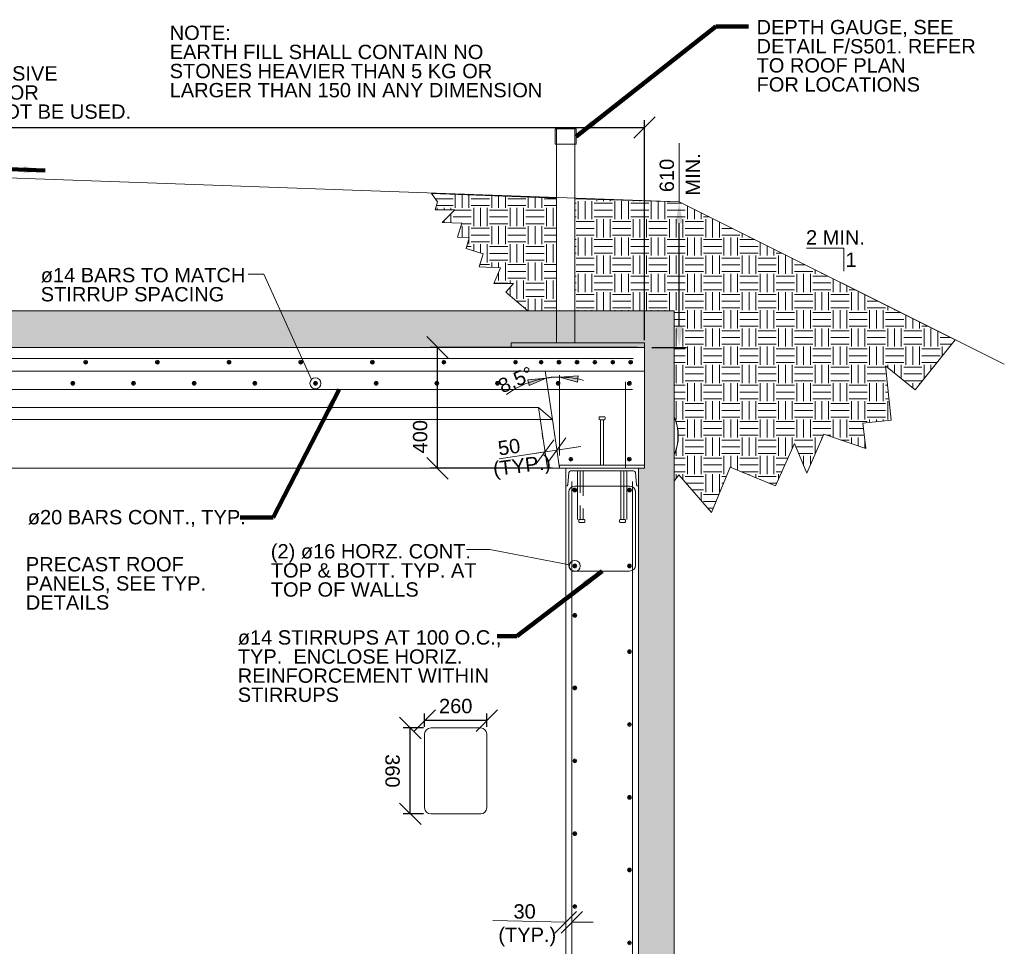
# Model space of a CAD drawing. Header units: inches. Extents: x 7812 to 20757, y 5097 to 12926.
# Tile 14 of 14: x 15249 to 19372, y 9046 to 12926. Entities that reach past the tile are written whole.
import ezdxf

# ---------------------------------------------------------------- set-up
doc = ezdxf.new("R2010")
doc.units = ezdxf.units.IN
doc.header["$MEASUREMENT"] = 0
doc.linetypes.add('DGN3', pattern=[156.777312, 104.518208, -52.259104])
for name, color, linetype, lineweight in [('G-ANNO-DIM', 1, 'Continuous', 0), ('G-ANNO-PATT', 9, 'Continuous', 0), ('G-ANNO-TEXT', 7, 'Continuous', 0), ('Level 1', 7, 'Continuous', 0), ('S-REIN-RBAR', 5, 'Continuous', 13), ('S-WALL-LOAD', 3, 'Continuous', 13)]:
    doc.layers.add(name, color=color, linetype=linetype, lineweight=lineweight)
doc.layers.add('S-FSTN-MISC', color=7, linetype='Continuous', lineweight=13, true_color=0xe10000)
doc.styles.add('1 20', font='arial.ttf', dxfattribs={"height": 60})
doc.dimstyles.new('1 20', dxfattribs={"dimtxt": 60, "dimasz": 90, "dimexe": 30, "dimexo": 30, "dimgap": 30, "dimtad": 1, "dimdec": 0, "dimlfac": 0.003281, "dimzin": 11, "dimdsep": 46, "dimlunit": 5, "dimtxsty": '1 20', "dimblk1": 'OBLIQUE', "dimblk2": 'OBLIQUE', "dimsah": 1, "dimcen": 0, "dimadec": 4, "dimazin": 3, "dimtfac": 1, "dimtdec": 0, "dimtix": 1, "dimtofl": 0, "dimtmove": 0, "dimatfit": 3, "dimfxl": 1, "dimtolj": 1, "dimtzin": 0, "dimarcsym": 0})

# ---------------------------------------------------------------- blocks, each defined once
blk = doc.blocks.new('c6x13-e1')
at = {"layer": 'Level 1', "extrusion": (0, 0, -1), "flags": 128}
blk.add_lwpolyline([(88.5, -17.5), (92.9, -68.9), (92.9, -68.9, 0.373441), (100.4, -75.4), (100.4, -75.4), (101.6, -75.4), (101.6, 0), (-203.2, 0), (-203.2, -75.4), (-202, -75.4), (-202, -75.4, 0.373441), (-194.4, -68.9), (-194.4, -68.9), (-190.1, -17.5), (-190.1, -17.5, -0.366699), (-182.6, -11.1), (-182.5, -11.1), (81, -11.1), (81, -11.1, -0.366699), (88.5, -17.5)], format="xyb", dxfattribs=at)
blk = doc.blocks.new('AnonymousCell1')
at = {"layer": 'G-ANNO-TEXT'}
for p, q in [((-6.4, 76.2), (-6.4, -127)), ((-12.7, -130.2), (-12.7, -136.5)), ((-9.5, -127), (9.5, -127)), ((-9.5, -139.7), (9.5, -139.7)), ((12.7, -130.2), (12.7, -136.5))]:
    blk.add_line(p, q, dxfattribs=at)
at = {"layer": 'G-ANNO-TEXT', "extrusion": (0, 0, -1), "flags": 128}
blk.add_lwpolyline([(6.4, 76.2), (-6.4, 76.2), (-6.4, -127)], dxfattribs=at)
at = {"layer": 'G-ANNO-TEXT', "extrusion": (0, 0, -1)}
for centre, start, end in [((9.5, -130.2), 0, 90), ((9.5, -136.5), 270, 0), ((-9.5, -130.2), 90, 180), ((-9.5, -136.5), 180, 270)]:
    blk.add_arc(centre, 3.17, start, end, dxfattribs=at)
blk = doc.blocks.new('REINFDOT1')
for radius in [0.0794, 0.0476, 0.0159]:
    blk.add_circle((0, 0), radius)
blk = doc.blocks.new('REINF. DOT42')
at = {"layer": 'S-REIN-RBAR', "xscale": 100, "yscale": 100, "zscale": 100, "rotation": 270}
blk.add_blockref('REINFDOT1', (-927.9, -624.6), dxfattribs=at)
blk = doc.blocks.new('REINF. DOT43')
at = {"layer": 'S-REIN-RBAR', "extrusion": (0, 0, -1), "xscale": 100, "yscale": 100, "zscale": -100, "rotation": 270}
blk.add_blockref('REINFDOT1', (-927.9, -624.6), dxfattribs=at)
blk = doc.blocks.new('REINF. DOT44')
at = {"layer": 'S-REIN-RBAR', "xscale": 100, "yscale": 100, "zscale": 100, "rotation": 270}
blk.add_blockref('REINFDOT1', (-927.9, -624.6), dxfattribs=at)
blk = doc.blocks.new('REINF. DOT45')
at = {"layer": 'S-REIN-RBAR', "extrusion": (0, 0, -1), "xscale": 100, "yscale": 100, "zscale": -100, "rotation": 270}
blk.add_blockref('REINFDOT1', (-927.9, -624.6), dxfattribs=at)
blk = doc.blocks.new('REINF. DOT46')
at = {"layer": 'S-REIN-RBAR', "extrusion": (0, 0, -1), "xscale": 100, "yscale": 100, "zscale": -100, "rotation": 270}
blk.add_blockref('REINFDOT1', (-927.9, -624.6), dxfattribs=at)
blk = doc.blocks.new('AnonymousCell2')
at = {"layer": 'G-ANNO-TEXT'}
for p, q in [((-12.7, 117.5), (-12.7, 123.8)), ((-9.5, 127), (9.5, 127)), ((12.7, 117.5), (12.7, 123.8)), ((-9.5, 114.3), (9.5, 114.3)), ((-6.4, -76.2), (-6.4, 114.3))]:
    blk.add_line(p, q, dxfattribs=at)
at = {"layer": 'G-ANNO-TEXT', "flags": 128}
blk.add_lwpolyline([(-6.4, -76.2), (6.3, -76.2), (6.3, 114.3)], dxfattribs=at)
at = {"layer": 'G-ANNO-TEXT'}
for centre, start, end in [((-9.5, 123.8), 90, 180), ((9.5, 123.8), 0, 90), ((-9.5, 117.5), 180, 270), ((9.5, 117.5), 270, 0)]:
    blk.add_arc(centre, 3.17, start, end, dxfattribs=at)
blk = doc.blocks.new('REINF. DOT64')
at = {"layer": 'S-REIN-RBAR', "extrusion": (0, 0, -1), "xscale": 100, "yscale": 100, "zscale": -100, "rotation": 270}
blk.add_blockref('REINFDOT1', (-927.9, -624.6), dxfattribs=at)
blk = doc.blocks.new('REINF. DOT65')
at = {"layer": 'S-REIN-RBAR', "extrusion": (0, 0, -1), "xscale": 100, "yscale": 100, "zscale": -100, "rotation": 270}
blk.add_blockref('REINFDOT1', (-927.9, -624.6), dxfattribs=at)
blk = doc.blocks.new('REINF. DOT66')
at = {"layer": 'S-REIN-RBAR', "extrusion": (0, 0, -1), "xscale": 100, "yscale": 100, "zscale": -100, "rotation": 270}
blk.add_blockref('REINFDOT1', (-927.9, -624.6), dxfattribs=at)
blk = doc.blocks.new('REINF. DOT67')
at = {"layer": 'S-REIN-RBAR', "extrusion": (0, 0, -1), "xscale": 100, "yscale": 100, "zscale": -100, "rotation": 270}
blk.add_blockref('REINFDOT1', (-927.9, -624.6), dxfattribs=at)
blk = doc.blocks.new('REINF. DOT68')
at = {"layer": 'S-REIN-RBAR', "extrusion": (0, 0, -1), "xscale": 100, "yscale": 100, "zscale": -100, "rotation": 270}
blk.add_blockref('REINFDOT1', (-927.9, -624.6), dxfattribs=at)
blk = doc.blocks.new('REINF. DOT69')
at = {"layer": 'S-REIN-RBAR', "extrusion": (0, 0, -1), "xscale": 100, "yscale": 100, "zscale": -100, "rotation": 270}
blk.add_blockref('REINFDOT1', (-927.9, -624.6), dxfattribs=at)
blk = doc.blocks.new('REINF. DOT70')
at = {"layer": 'S-REIN-RBAR', "extrusion": (0, 0, -1), "xscale": 100, "yscale": 100, "zscale": -100, "rotation": 270}
blk.add_blockref('REINFDOT1', (-927.9, -624.6), dxfattribs=at)
blk = doc.blocks.new('REINF. DOT71')
at = {"layer": 'S-REIN-RBAR', "extrusion": (0, 0, -1), "xscale": 100, "yscale": 100, "zscale": -100, "rotation": 270}
blk.add_blockref('REINFDOT1', (-927.9, -624.6), dxfattribs=at)
blk = doc.blocks.new('REINF. DOT72')
at = {"layer": 'S-REIN-RBAR', "extrusion": (0, 0, -1), "xscale": 100, "yscale": 100, "zscale": -100, "rotation": 270}
blk.add_blockref('REINFDOT1', (-927.9, -624.6), dxfattribs=at)
blk = doc.blocks.new('REINF. DOT73')
at = {"layer": 'S-REIN-RBAR', "extrusion": (0, 0, -1), "xscale": 100, "yscale": 100, "zscale": -100, "rotation": 270}
blk.add_blockref('REINFDOT1', (-927.9, -624.6), dxfattribs=at)
blk = doc.blocks.new('REINF. DOT79')
at = {"layer": 'S-REIN-RBAR', "extrusion": (0, 0, -1), "xscale": 100, "yscale": 100, "zscale": -100, "rotation": 270}
blk.add_blockref('REINFDOT1', (-927.9, -624.6), dxfattribs=at)
blk = doc.blocks.new('REINF. DOT80')
at = {"layer": 'S-REIN-RBAR', "extrusion": (0, 0, -1), "xscale": 100, "yscale": 100, "zscale": -100, "rotation": 270}
blk.add_blockref('REINFDOT1', (-927.9, -624.6), dxfattribs=at)
blk = doc.blocks.new('AnonymousCell3')
at = {"layer": 'G-ANNO-TEXT', "linetype": 'DGN3'}
for p, q in [((6.4, 76.2), (6.4, -127)), ((-12.7, -130.2), (-12.7, -136.5)), ((9.5, -127), (-9.5, -127)), ((9.5, -139.7), (-9.5, -139.7)), ((12.7, -130.2), (12.7, -136.5))]:
    blk.add_line(p, q, dxfattribs=at)
at = {"layer": 'G-ANNO-TEXT', "linetype": 'DGN3', "flags": 128}
blk.add_lwpolyline([(6.4, 76.2), (-6.3, 76.2), (-6.3, -127)], dxfattribs=at)
at = {"layer": 'G-ANNO-TEXT', "linetype": 'DGN3'}
for centre, start, end in [((-9.5, -130.2), 90, 180), ((-9.5, -136.5), 180, 270), ((9.5, -130.2), 0, 90), ((9.5, -136.5), 270, 0)]:
    blk.add_arc(centre, 3.17, start, end, dxfattribs=at)
blk = doc.blocks.new('REINF. DOT83')
at = {"layer": 'S-REIN-RBAR', "extrusion": (0, 0, -1), "xscale": 100, "yscale": 100, "zscale": -100, "rotation": 270}
blk.add_blockref('REINFDOT1', (-927.9, -624.6), dxfattribs=at)
blk = doc.blocks.new('REINF. DOT84')
at = {"layer": 'S-REIN-RBAR', "extrusion": (0, 0, -1), "xscale": 100, "yscale": 100, "zscale": -100, "rotation": 270}
blk.add_blockref('REINFDOT1', (-927.9, -624.6), dxfattribs=at)
blk = doc.blocks.new('REINF. DOT85')
at = {"layer": 'S-REIN-RBAR', "extrusion": (0, 0, -1), "xscale": 100, "yscale": 100, "zscale": -100, "rotation": 270}
blk.add_blockref('REINFDOT1', (-927.9, -624.6), dxfattribs=at)
blk = doc.blocks.new('REINF. DOT86')
at = {"layer": 'S-REIN-RBAR', "extrusion": (0, 0, -1), "xscale": 100, "yscale": 100, "zscale": -100, "rotation": 270}
blk.add_blockref('REINFDOT1', (-927.9, -624.6), dxfattribs=at)
blk = doc.blocks.new('REINF. DOT87')
at = {"layer": 'S-REIN-RBAR', "xscale": 100, "yscale": 100, "zscale": 100, "rotation": 270}
blk.add_blockref('REINFDOT1', (-927.9, -624.6), dxfattribs=at)
blk = doc.blocks.new('REINF. DOT88')
at = {"layer": 'S-REIN-RBAR', "xscale": 100, "yscale": 100, "zscale": 100, "rotation": 270}
blk.add_blockref('REINFDOT1', (-927.9, -624.6), dxfattribs=at)
blk = doc.blocks.new('REINF. DOT89')
at = {"layer": 'S-REIN-RBAR', "xscale": 100, "yscale": 100, "zscale": 100, "rotation": 270}
blk.add_blockref('REINFDOT1', (-927.9, -624.6), dxfattribs=at)
blk = doc.blocks.new('DGN_COMPLEXSHAPE1')
at = {"layer": 'G-ANNO-PATT'}
for p, q in [((18010.5, 12163.7, -21.7), (17573.4, 12175.9, -21.7)), ((17573.4, 12175.9, -21.7), (17573.4, 11706.5, -21.7)), ((19166.5, 11585.6, -21.7), (18010.5, 12163.7, -21.7)), ((17573.4, 11706.5, -21.7), (17990.1, 11706.5, -21.7)), ((17990.1, 11706.5, -21.7), (17990.1, 11262.9, -21.7)), ((17990.1, 11103.9, -21.7), (17990.1, 10994.3, -21.7))]:
    blk.add_line(p, q, dxfattribs=at)
at = {"layer": 'G-ANNO-PATT', "extrusion": (0, 0, -1), "elevation": 21.7, "flags": 128}
blk.add_lwpolyline([(-17990.1, 10994.3), (-18008.9, 11019.7), (-18146.1, 10862.8), (-18224.5, 11052.4), (-18414.1, 10974), (-18492.6, 11150.9), (-18544.3, 11027.9), (-18616.7, 11190.1), (-18791.7, 11130.4), (-18779.1, 11236.4), (-18897.8, 11249), (-18873.6, 11477), (-18999.1, 11376.5), (-19166.5, 11585.6)], dxfattribs=at)
at = {"layer": 'G-ANNO-PATT', "extrusion": (0, 0, -1)}
blk.add_ellipse((17774.7, 11183.4, -21.7), major_axis=(-231.9, 0), ratio=0.926017, start_param=2.762526, end_param=3.52066, dxfattribs=at)
blk = doc.blocks.new('AnonymousCell5')
at = {"layer": 'S-REIN-RBAR'}
for p, q in [((152.1, 127), (-57.1, 127)), ((-82.5, -207.2), (-82.5, 101.6)), ((177.5, -207.2), (177.5, 101.6)), ((152.1, -232.6), (-57.1, -232.6))]:
    blk.add_line(p, q, dxfattribs=at)
at = {"layer": 'S-REIN-RBAR', "extrusion": (0, 0, -1)}
for centre, start, end in [((57.1, 101.6), 0, 90), ((-152.1, -207.2), 180, 270)]:
    blk.add_arc(centre, 25.4, start, end, dxfattribs=at)
at = {"layer": 'S-REIN-RBAR'}
for centre, start, end in [((152.1, 101.6), 0, 90), ((-57.1, -207.2), 180, 270)]:
    blk.add_arc(centre, 25.4, start, end, dxfattribs=at)
blk = doc.blocks.new('AnonymousCell6')
at = {"layer": 'S-REIN-RBAR'}
for p, q in [((171.5, 127), (-57.1, 127)), ((-82.5, -203.2), (-82.5, 101.6)), ((196.9, -203.2), (196.9, 101.6)), ((171.5, -228.6), (-57.1, -228.6))]:
    blk.add_line(p, q, dxfattribs=at)
at = {"layer": 'S-REIN-RBAR', "extrusion": (0, 0, -1)}
for centre, start, end in [((57.1, 101.6), 0, 90), ((-171.5, -203.2), 180, 270)]:
    blk.add_arc(centre, 25.4, start, end, dxfattribs=at)
at = {"layer": 'S-REIN-RBAR'}
for centre, start, end in [((171.5, 101.6), 0, 90), ((-57.1, -203.2), 180, 270)]:
    blk.add_arc(centre, 25.4, start, end, dxfattribs=at)
blk = doc.blocks.new('REINF. DOT130')
at = {"layer": 'S-REIN-RBAR', "xscale": 100, "yscale": 100, "zscale": 100, "rotation": 270}
blk.add_blockref('REINFDOT1', (-927.9, -624.6), dxfattribs=at)
blk = doc.blocks.new('REINF. DOT131')
at = {"layer": 'S-REIN-RBAR', "xscale": 100, "yscale": 100, "zscale": 100, "rotation": 270}
blk.add_blockref('REINFDOT1', (-927.9, -624.6), dxfattribs=at)
blk = doc.blocks.new('REINF. DOT158')
at = {"layer": 'S-REIN-RBAR', "xscale": 100, "yscale": 100, "zscale": 100, "rotation": 270}
blk.add_blockref('REINFDOT1', (-927.9, -624.6), dxfattribs=at)
blk = doc.blocks.new('REINF. DOT159')
at = {"layer": 'S-REIN-RBAR', "xscale": 100, "yscale": 100, "zscale": 100, "rotation": 270}
blk.add_blockref('REINFDOT1', (-927.9, -624.6), dxfattribs=at)
blk = doc.blocks.new('REINF. DOT160')
at = {"layer": 'S-REIN-RBAR', "xscale": 100, "yscale": 100, "zscale": 100, "rotation": 270}
blk.add_blockref('REINFDOT1', (-927.9, -624.6), dxfattribs=at)
blk = doc.blocks.new('REINF. DOT161')
at = {"layer": 'S-REIN-RBAR', "xscale": 100, "yscale": 100, "zscale": 100, "rotation": 270}
blk.add_blockref('REINFDOT1', (-927.9, -624.6), dxfattribs=at)
blk = doc.blocks.new('REINF. DOT162')
at = {"layer": 'S-REIN-RBAR', "xscale": 100, "yscale": 100, "zscale": 100, "rotation": 270}
blk.add_blockref('REINFDOT1', (-927.9, -624.6), dxfattribs=at)
blk = doc.blocks.new('REINF. DOT163')
at = {"layer": 'S-REIN-RBAR', "xscale": 100, "yscale": 100, "zscale": 100, "rotation": 270}
blk.add_blockref('REINFDOT1', (-927.9, -624.6), dxfattribs=at)
blk = doc.blocks.new('REINF. DOT169')
at = {"layer": 'S-REIN-RBAR', "xscale": 100, "yscale": 100, "zscale": 100, "rotation": 270}
blk.add_blockref('REINFDOT1', (-927.9, -624.6), dxfattribs=at)
blk = doc.blocks.new('REINF. DOT170')
at = {"layer": 'S-REIN-RBAR', "xscale": 100, "yscale": 100, "zscale": 100, "rotation": 270}
blk.add_blockref('REINFDOT1', (-927.9, -624.6), dxfattribs=at)
blk = doc.blocks.new('REINF. DOT171')
at = {"layer": 'S-REIN-RBAR', "xscale": 100, "yscale": 100, "zscale": 100, "rotation": 270}
blk.add_blockref('REINFDOT1', (-927.9, -624.6), dxfattribs=at)
blk = doc.blocks.new('REINF. DOT172')
at = {"layer": 'S-REIN-RBAR', "xscale": 100, "yscale": 100, "zscale": 100, "rotation": 270}
blk.add_blockref('REINFDOT1', (-927.9, -624.6), dxfattribs=at)
blk = doc.blocks.new('REINF. DOT173')
at = {"layer": 'S-REIN-RBAR', "xscale": 100, "yscale": 100, "zscale": 100, "rotation": 270}
blk.add_blockref('REINFDOT1', (-927.9, -624.6), dxfattribs=at)
blk = doc.blocks.new('REINF. DOT174')
at = {"layer": 'S-REIN-RBAR', "xscale": 100, "yscale": 100, "zscale": 100, "rotation": 270}
blk.add_blockref('REINFDOT1', (-927.9, -624.6), dxfattribs=at)
blk = doc.blocks.new('REINF. DOT175')
at = {"layer": 'S-REIN-RBAR', "xscale": 100, "yscale": 100, "zscale": 100, "rotation": 270}
blk.add_blockref('REINFDOT1', (-927.9, -624.6), dxfattribs=at)
blk = doc.blocks.new('_Oblique')
at = {"color": 0, "linetype": 'ByBlock', "lineweight": -2}
blk.add_line((-0.5, -0.5), (0.5, 0.5), dxfattribs=at)
blk = doc.blocks.new('*D238')
at = {"layer": 'Defpoints', "color": 0, "transparency": 16777216}
for p in [(18010.5, 12163.7), (18010.5, 12163.7), (17865.5, 11554.1)]:
    blk.add_point(p, dxfattribs=at)
at = {"layer": 'G-ANNO-DIM', "color": 0, "lineweight": -2, "transparency": 16777216}
for p, q in [((18010.5, 11644.1), (18010.5, 12073.7)), ((17895.5, 11554.1), (18040.5, 11554.1))]:
    blk.add_line(p, q, dxfattribs=at)
at = {"layer": 'G-ANNO-DIM', "color": 0, "transparency": 16777216}
for points in [[(17995.5, 12073.7), (18025.5, 12073.7), (18010.5, 12163.7)], [(17995.5, 11644.1), (18025.5, 11644.1), (18010.5, 11554.1)]]:
    blk.add_solid(points, dxfattribs=at)
at = {"layer": 'G-ANNO-DIM', "color": 0, "transparency": 16777216, "insert": (17959, 12273.8), "char_height": 60, "attachment_point": 5, "rotation": 90, "style": '1 20'}
blk.add_mtext('\\A1;610', dxfattribs=at)
blk = doc.blocks.new('*D240')
at = {"layer": 'Defpoints', "color": 0, "transparency": 16777216}
for p in [(17865.5, 12474.8), (9585.1, 11554.1), (17865.5, 11554.1)]:
    blk.add_point(p, dxfattribs=at)
at = {"layer": 'G-ANNO-DIM', "color": 0, "lineweight": -2, "transparency": 16777216}
for p, q in [((9585.1, 11584.1), (9585.1, 12504.8)), ((17865.5, 11584.1), (17865.5, 12504.8)), ((9585.1, 12474.8), (17865.5, 12474.8))]:
    blk.add_line(p, q, dxfattribs=at)
at = {"layer": 'G-ANNO-DIM', "color": 0, "lineweight": -2, "transparency": 16777216, "xscale": 90, "yscale": 90, "zscale": 90, "rotation": 180}
blk.add_blockref('_Oblique', (9585.1, 12474.8), dxfattribs=at)
at = {"layer": 'G-ANNO-DIM', "color": 0, "lineweight": -2, "transparency": 16777216, "xscale": 90, "yscale": 90, "zscale": 90}
blk.add_blockref('_Oblique', (17865.5, 12474.8), dxfattribs=at)
at = {"layer": 'G-ANNO-DIM', "color": 0, "transparency": 16777216, "insert": (13599.5, 12535.8), "char_height": 60, "attachment_point": 5, "style": '1 20'}
blk.add_mtext('\\A1;SEE PLAN', dxfattribs=at)
blk = doc.blocks.new('*D243')
at = {"layer": 'Defpoints', "color": 0, "transparency": 16777216}
for p in [(16944.8, 9991.3), (16944.8, 9935.2), (17204.8, 9935.2)]:
    blk.add_point(p, dxfattribs=at)
at = {"layer": 'G-ANNO-DIM', "color": 0, "lineweight": -2, "transparency": 16777216}
for p, q in [((16944.8, 9965.2), (16944.8, 10021.3)), ((17204.8, 9965.2), (17204.8, 10021.3)), ((17204.8, 9991.3), (16944.8, 9991.3))]:
    blk.add_line(p, q, dxfattribs=at)
at = {"layer": 'G-ANNO-DIM', "color": 0, "lineweight": -2, "transparency": 16777216, "xscale": 90, "yscale": 90, "zscale": 90, "rotation": 180}
blk.add_blockref('_Oblique', (16944.8, 9991.3), dxfattribs=at)
at = {"layer": 'G-ANNO-DIM', "color": 0, "lineweight": -2, "transparency": 16777216, "xscale": 90, "yscale": 90, "zscale": 90}
blk.add_blockref('_Oblique', (17204.8, 9991.3), dxfattribs=at)
at = {"layer": 'G-ANNO-DIM', "color": 0, "transparency": 16777216, "insert": (17074.8, 10051.9), "char_height": 60, "attachment_point": 5, "style": '1 20'}
blk.add_mtext('\\A1;260', dxfattribs=at)
blk = doc.blocks.new('*D244')
at = {"layer": 'Defpoints', "color": 0, "transparency": 16777216}
for p in [(16884.6, 9960.6), (16970.2, 9960.6), (16970.2, 9601)]:
    blk.add_point(p, dxfattribs=at)
at = {"layer": 'G-ANNO-DIM', "color": 0, "lineweight": -2, "transparency": 16777216}
for p, q in [((16940.2, 9960.6), (16854.6, 9960.6)), ((16884.6, 9601), (16884.6, 9960.6)), ((16940.2, 9601), (16854.6, 9601))]:
    blk.add_line(p, q, dxfattribs=at)
at = {"layer": 'G-ANNO-DIM', "color": 0, "lineweight": -2, "transparency": 16777216, "xscale": 90, "yscale": 90, "zscale": 90}
for p, rotation in [((16884.6, 9960.6), 90), ((16884.6, 9601), 270)]:
    blk.add_blockref('_Oblique', p, dxfattribs=dict(at, rotation=rotation))
at = {"layer": 'G-ANNO-DIM', "color": 0, "transparency": 16777216, "insert": (16809.9, 9780.8), "char_height": 60, "attachment_point": 5, "rotation": 270, "style": '1 20'}
blk.add_mtext('\\A1;360', dxfattribs=at)
blk = doc.blocks.new('*D249')
at = {"layer": 'Defpoints', "color": 0, "transparency": 16777216}
for p in [(16998.2, 11554.1), (17865.5, 11554.1), (17509.9, 11047.7)]:
    blk.add_point(p, dxfattribs=at)
at = {"layer": 'G-ANNO-DIM', "color": 0, "lineweight": -2, "transparency": 16777216}
for p, q in [((17835.5, 11554.1), (16968.2, 11554.1)), ((16998.2, 11047.7), (16998.2, 11554.1)), ((17479.9, 11047.7), (16968.2, 11047.7))]:
    blk.add_line(p, q, dxfattribs=at)
at = {"layer": 'G-ANNO-DIM', "color": 0, "lineweight": -2, "transparency": 16777216, "xscale": 90, "yscale": 90, "zscale": 90}
for p, rotation in [((16998.2, 11554.1), 90), ((16998.2, 11047.7), 270)]:
    blk.add_blockref('_Oblique', p, dxfattribs=dict(at, rotation=rotation))
at = {"layer": 'G-ANNO-DIM', "color": 0, "transparency": 16777216, "insert": (16926.2, 11179.9), "char_height": 60, "attachment_point": 5, "rotation": 90, "style": '1 20'}
blk.add_mtext('\\A1;400', dxfattribs=at)

msp = doc.modelspace()

# ---------------------------------------------------------------- hatches: boundary and pattern name
at = {"layer": 'G-ANNO-DIM', "linetype": 'Continuous', "extrusion": (0, 0, -1)}
for points in [[(-17376.6, 11418.6), (-17453.5, 11425), (-17382.8, 11394)], [(-17584.4, 11409), (-17509.9, 11429.2), (-17587, 11434.2)]]:
    msp.add_hatch(color=256, dxfattribs=at).paths.add_polyline_path(points)
at = {"layer": 'G-ANNO-PATT'}
h = msp.add_hatch(dxfattribs=at)
h.set_pattern_fill('DGN_EARTH1', color=256, style=0, pattern_type=2)
h.set_pattern_definition([(90, (17358.74, 12366.62), (-152.402, 9e-15), [76.2, -76.2]), (90, (17434.94, 12290.42), (-152.402, 9e-15), [76.2, -76.2]), (90, (17330.54, 12366.62), (-152.402, 9e-15), [76.2, -76.2]), (90, (17406.74, 12290.42), (-152.402, 9e-15), [76.2, -76.2]), (90, (17302.35, 12366.62), (-152.402, 9e-15), [76.2, -76.2]), (90, (17377.79, 12290.42), (-152.402, 9e-15), [76.2, -76.2]), (0, (17368.64, 12432.91), (0, 152.4), [76.2, -76.2]), (0, (17292.44, 12357.48), (0, 152.4), [76.2, -76.2]), (0, (17368.64, 12404.72), (0, 152.4), [76.2, -76.2]), (0, (17292.44, 12328.52), (0, 152.4), [76.2, -76.2]), (0, (17368.64, 12376.53), (0, 152.4), [76.2, -76.2]), (0, (17292.44, 12300.33), (0, 152.4), [76.2, -76.2])])
h.paths.add_polyline_path([(16998.5, 12163.7), (16988.8, 12129.7), (17070.5, 12129.7), (17018.1, 12077.2), (17101, 12073.6), (17082.7, 12015), (17131.8, 12012.3), (17117.9, 11968.4), (17190, 11945.5), (17172.9, 11891.8), (17262, 11886.9), (17233.9, 11821), (17316.6, 11821.7), (17285.1, 11785.6), (17376.1, 11706.5), (17497.2, 11706.5), (17497.2, 12178.6), (16972.9, 12197.7)])
h = msp.add_hatch(dxfattribs=at)
h.set_pattern_fill('DGN_EARTH1', color=256, style=0, pattern_type=2)
h.set_pattern_definition([(90, (18483.28, 12318.94), (-152.402, 9e-15), [76.2, -76.2]), (90, (18559.48, 12242.74), (-152.402, 9e-15), [76.2, -76.2]), (90, (18455.09, 12318.94), (-152.402, 9e-15), [76.2, -76.2]), (90, (18531.29, 12242.74), (-152.402, 9e-15), [76.2, -76.2]), (90, (18426.89, 12318.94), (-152.402, 9e-15), [76.2, -76.2]), (90, (18502.33, 12242.74), (-152.402, 9e-15), [76.2, -76.2]), (0, (18493.19, 12385.23), (0, 152.401), [76.201, -76.201]), (0, (18416.98, 12309.8), (0, 152.401), [76.201, -76.201]), (0, (18493.19, 12357.04), (0, 152.401), [76.201, -76.201]), (0, (18416.98, 12280.84), (0, 152.401), [76.201, -76.201]), (0, (18493.19, 12328.84), (0, 152.401), [76.201, -76.201]), (0, (18416.98, 12252.64), (0, 152.401), [76.201, -76.201])])
edge = h.paths.add_edge_path()
edge.add_ellipse((17774.7, 11183.4), major_axis=(-231.9, 0), ratio=0.926017, start_angle=158.2811, end_angle=201.7189, ccw=False)
edge.add_line((17990.1, 11103.9), (17990.1, 10994.3))
edge.add_line((17990.1, 10994.3), (18008.9, 11019.7))
edge.add_line((18008.9, 11019.7), (18146.1, 10862.8))
edge.add_line((18146.1, 10862.8), (18224.5, 11052.4))
edge.add_line((18224.5, 11052.4), (18414.1, 10974))
edge.add_line((18414.1, 10974), (18492.6, 11150.9))
edge.add_line((18492.6, 11150.9), (18544.3, 11027.9))
edge.add_line((18544.3, 11027.9), (18616.7, 11190.1))
edge.add_line((18616.7, 11190.1), (18791.7, 11130.4))
edge.add_line((18791.7, 11130.4), (18779.1, 11236.4))
edge.add_line((18779.1, 11236.4), (18897.8, 11249))
edge.add_line((18897.8, 11249), (18873.6, 11477))
edge.add_line((18873.6, 11477), (18999.1, 11376.5))
edge.add_line((18999.1, 11376.5), (19166.5, 11585.6))
edge.add_line((19166.5, 11585.6), (18010.5, 12163.7))
edge.add_line((18010.5, 12163.7), (17573.4, 12175.9))
edge.add_line((17573.4, 12175.9), (17573.4, 11706.5))
edge.add_line((17573.4, 11706.5), (17990.1, 11706.5))
edge.add_line((17990.1, 11706.5), (17990.1, 11262.9))
h = msp.add_hatch(dxfattribs=at)
h.set_pattern_fill('DGN_CONCRETE4', color=256, style=0, pattern_type=2)
h.set_pattern_definition([(136.60291, (16125.142, 9706.955), (-988.42, 915.915), [9.5222, -1894.9227]), (139.60218, (16117.235, 9616.018), (-790.736002, 654.224997), [9.0852, -1807.9516]), (140.39693, (16030.254, 9689.29), (-197.684, 130.845), [10.263, -1016.0284]), (82.8241, (16117.235, 9616.018), (197.684006, 1439.295), [7.9127, -1574.6228]), (82.8241, (16125.142, 9706.955), (197.684006, 1439.295), [7.9127, -1574.6228]), (90, (16030.25, 9689.3), (-197.684, 1e-14), [7.8507, -122.9943]), (193.9396, (16118.223, 9623.868), (-593.052, -130.844995), [8.1473, -1621.312]), (189.39573, (16126.13, 9714.806), (-197.684, 1e-06), [8.015, -793.4736]), (189.39573, (16030.254, 9697.14), (-197.684, 1e-06), [8.015, -793.4736]), (137.93132, (16150.841, 9639.57), (-593.052003, 523.3799976), [14.6464, -2914.628]), (135.206, (16005.543, 9622.56), (-197.684, 261.69), [13.9284, -543.2068]), (185.81434, (16152.818, 9650.692), (-1186.104, -130.845), [12.916, -2570.2656]), (186.29513, (16007.52, 9633.682), (-988.42, -130.844995), [11.933, -1181.3663]), (79.92127, (16150.841, 9639.57), (197.684007, 1046.759998), [11.2961, -2247.9328]), (79.92127, (16005.543, 9622.56), (197.684007, 1046.759998), [11.2961, -2247.9328]), (113.34814, (16182.47, 9664.43), (-197.684, 392.535), [9.976, -987.6292]), (114.93228, (16090.547, 9695.833), (-197.683998, 392.535), [9.379, -1866.4178]), (114.93228, (16039.15, 9619.943), (-197.683998, 392.535), [9.379, -1866.4178]), (107.93928, (15997.636, 9726.582), (-395.367993, 1177.605002), [9.6272, -1915.811]), (58.85416, (16182.47, 9664.43), (197.684, 392.535), [7.644, -756.7682]), (56.1195, (16039.15, 9619.943), (593.052003, 915.915), [7.0923, -1411.3636]), (56.1195, (16090.547, 9695.833), (593.052003, 915.915), [7.0923, -1411.3636]), (52.9321, (15997.636, 9726.58), (197.684, 130.845), [8.199, -319.7652]), (161.6883, (16043.103, 9625.83), (-197.684, -9e-07), [8.329, -408.1277]), (161.6883, (16186.424, 9670.97), (-197.684, -9e-07), [8.329, -408.1277]), (161.6883, (16094.5, 9701.72), (-197.684, -9e-07), [8.329, -408.1277]), (161.6883, (16002.58, 9733.124), (-197.684, -9e-07), [8.329, -408.1277])])
h.paths.add_polyline_path([(19303.5, 5822.3), (19303.5, 6729.7), (17990.1, 6729.7), (17990.1, 11706.5), (9460.5, 11706.5), (9460.5, 6729.7), (8274.2, 6729.7), (8274.2, 5822.3), (8922.7, 5822.3), (8922.7, 5974.7), (8426.6, 5974.7), (8426.6, 6577.3), (9472.1, 6577.4), (9610.5, 6577.3), (9610.5, 6677.3), (9610.5, 6752.7), (9610.5, 11047.7), (9585.1, 11047.7), (9585.1, 11554.1), (10880.6, 11554.1), (17865.5, 11554.1), (17865.5, 11147.7), (17865.5, 11047.7), (17840.1, 11047.7), (17840.1, 6752.7), (17840.1, 6677.3), (17840.1, 6577.3), (17979.8, 6577.3), (19100.3, 6577.3), (19100.3, 5974.7), (18527.9, 5974.7), (18527.9, 5822.3)])

# ---------------------------------------------------------------- linework, layer by layer
at = {"layer": 'G-ANNO-DIM'}
for p, q in [((18010.5, 12163.7), (18010.5, 12409.3)), ((17449, 11455.2), (17479.5, 11251.4)), ((17509.9, 11101.1), (17509.9, 11437.4)), ((17440, 11171.7), (17436.6, 11194.6)), ((17490.3, 11179.2), (17486.9, 11202.1)), ((17256.3, 11087.5), (17599.1, 11138.8)), ((17498.6, 11123.8), (17587.6, 11137.1)), ((17448.3, 11116.3), (17359.3, 11103)), ((17560.7, 9827.2), (17560.7, 9116.7)), ((17535.3, 9792.8), (17535.3, 9116.7)), ((17535.3, 9146.7), (17229.7, 9154.5)), ((17560.7, 9146.7), (17650.7, 9146.7))]:
    msp.add_line(p, q, dxfattribs=at)
at = {"layer": 'G-ANNO-DIM', "extrusion": (0, 0, -1), "flags": 128}
for points in [[(-17376.6, 11418.6), (-17453.5, 11425), (-17382.8, 11394), (-17376.6, 11418.6)], [(-17584.4, 11409), (-17509.9, 11429.2), (-17587, 11434.2), (-17584.4, 11409)]]:
    msp.add_lwpolyline(points, dxfattribs=at)
at = {"layer": 'G-ANNO-DIM'}
for start, end in [(98.5, 125.8119), (74.7288, 90)]:
    msp.add_arc((17509.9, 11048), 381.2, start, end, dxfattribs=at)
msp.add_open_spline([(17453.5, 11425), (17482.7, 11431.3), (17510.1, 11429.2)], degree=2, dxfattribs=at)
at = {"layer": 'G-ANNO-PATT'}
for p, q in [((17459.1, 11047.7), (17421.2, 11301.7)), ((17479.5, 11251.4), (9971.2, 11251.4)), ((17509.9, 11047.7), (9940.7, 11047.7))]:
    msp.add_line(p, q, dxfattribs=at)
at = {"layer": 'G-ANNO-PATT', "flags": 128}
msp.add_lwpolyline([(17497.2, 12178.7), (16972.8, 12198), (16998.5, 12163.7), (16988.8, 12129.7), (17070.5, 12129.7), (17018.1, 12077.2), (17101, 12073.6), (17082.7, 12015), (17131.8, 12012.3), (17117.9, 11968.4), (17190, 11945.5), (17172.9, 11891.8), (17262, 11886.9), (17233.9, 11821), (17316.6, 11821.7), (17285.1, 11785.6), (17376.1, 11706.5), (17990.1, 11706.5), (17990.1, 11262.9, -0.191836), (17990.1, 11103.9), (17990.1, 10994.3), (18008.9, 11019.7), (18146.1, 10862.8), (18224.5, 11052.4), (18414.1, 10974), (18492.6, 11150.9), (18544.3, 11027.9), (18616.7, 11190.1), (18791.7, 11130.4), (18779.1, 11236.4), (18897.8, 11249), (18873.6, 11477), (18999.1, 11376.5), (19166.5, 11585.6), (18010.5, 12163.7), (17573.4, 12175.9)], format="xyb", dxfattribs=at)
at = {"layer": 'G-ANNO-PATT', "elevation": -26.5, "flags": 128}
msp.add_lwpolyline([(16998.5, 12163.7), (16988.8, 12129.7), (17070.5, 12129.7), (17018.1, 12077.2), (17101, 12073.6), (17082.7, 12015), (17131.8, 12012.3), (17117.9, 11968.4), (17190, 11945.5), (17172.9, 11891.8), (17262, 11886.9), (17233.9, 11821), (17316.6, 11821.7), (17285.1, 11785.6), (17376.1, 11706.5), (17497.2, 11706.5), (17497.2, 12178.6), (16972.9, 12197.7), (16998.5, 12163.7)], dxfattribs=at)
at = {"layer": 'G-ANNO-PATT', "flags": 128}
for points in [[(19303.5, 5822.3), (19303.5, 6729.7), (17990.1, 6729.7), (17990.1, 11706.5), (9460.5, 11706.5)], [(10880.6, 11554.1), (17865.5, 11554.1), (17865.5, 11147.7), (17865.5, 11147.7), (17865.5, 11047.7), (17840.1, 11047.7), (17840.1, 6752.7), (17840.1, 6677.3), (17840.1, 6577.3), (17979.8, 6577.3), (19100.3, 6577.3), (19100.3, 5974.7), (18527.9, 5974.7), (18527.9, 5822.3), (19303.5, 5822.3)]]:
    msp.add_lwpolyline(points, dxfattribs=at)
at = {"layer": 'G-ANNO-TEXT'}
for p, q in [((18010.5, 12163.7), (13725.3, 12316.1)), ((18010.5, 12163.7), (19371.7, 11483)), ((18543.8, 11969.2), (18699.4, 11969.2)), ((18699.4, 11969.2), (18699.4, 11873.3)), ((17990.1, 6729.7), (17990.1, 11606.5)), ((10029.5, 11301.7), (17421.2, 11301.7)), ((17479.5, 11251.4), (17421.2, 11301.7)), ((17509.9, 11047.7), (17479.5, 11251.4))]:
    msp.add_line(p, q, dxfattribs=at)
at = {"layer": 'G-ANNO-TEXT', "flags": 128}
for points in [[(16471.4, 11419.5), (16271, 11860.9), (16205.2, 11860.9)], [(17865.5, 11047.7), (17865.5, 11454.1), (9585.1, 11454.1)], [(17550.9, 10642.9), (17218.1, 10707.5), (17120.6, 10707.5)]]:
    msp.add_lwpolyline(points, dxfattribs=at)
at = {"layer": 'G-ANNO-TEXT', "extrusion": (0, 0, -1), "flags": 128}
msp.add_lwpolyline([(-17865.5, 11047.7), (-17509.9, 11047.7), (-17509.9, 11060.4), (-17865.5, 11060.4), (-17865.5, 11047.7)], dxfattribs=at)
at = {"layer": 'G-ANNO-TEXT'}
for centre in [(16487.6, 11403.3), (17573.4, 10638.5)]:
    msp.add_circle(centre, 23, dxfattribs=at)
at = {"layer": 'S-FSTN-MISC'}
for p, q in [((17497.2, 11573.1, -178.8), (17497.2, 12468.5, -178.8)), ((17497.2, 12468.5, -178.8), (17573.4, 12468.5, -178.8)), ((17573.4, 11573.1, -178.8), (17573.4, 12468.5, -178.8))]:
    msp.add_line(p, q, dxfattribs=at)
at = {"layer": 'S-FSTN-MISC', "extrusion": (0, 0, -1), "elevation": 178.8, "flags": 128}
for points in [[(-17490.9, 12468.5), (-17579.8, 12468.5), (-17579.8, 12405), (-17490.9, 12405), (-17490.9, 12468.5)], [(-17306.7, 11573.1), (-17865.5, 11573.1), (-17865.5, 11554.1), (-17306.7, 11554.1), (-17306.7, 11573.1)]]:
    msp.add_lwpolyline(points, dxfattribs=at)
at = {"layer": 'S-REIN-RBAR'}
for p, q in [((9638.9, 11507.7), (17817.7, 11507.7)), ((17786.3, 11047.7), (17786.3, 11409.9)), ((9635.9, 11377.9), (17814.7, 11377.9)), ((17584.4, 11036.6), (17584.4, 10833.4)), ((17791.1, 11036.6), (17791.1, 10833.4)), ((17560.7, 6588.4), (17560.7, 10992.9)), ((17814.7, 6588.4), (17814.7, 10992.9))]:
    msp.add_line(p, q, dxfattribs=at)
at = {"layer": 'S-WALL-LOAD'}
for p, q in [((17535.3, 6539.2), (17535.3, 10972.2)), ((17840.1, 6539.2), (17840.1, 10972.2))]:
    msp.add_line(p, q, dxfattribs=at)

# ---------------------------------------------------------------- block references
at = {"color": 7, "linetype": 'Continuous', "lineweight": 0}
for name, p in [('REINF. DOT173', (16453.3, 12116.5)), ('REINF. DOT172', (16753.3, 12116.5)), ('REINF. DOT171', (17053.3, 12116.5)), ('REINF. DOT170', (17353.3, 12116.5)), ('REINF. DOT169', (17653.3, 12116.5)), ('REINF. DOT174', (17953.3, 12116.5)), ('REINF. DOT175', (18253.3, 12116.5)), ('REINF. DOT158', (18360.2, 12116.5)), ('REINF. DOT159', (18435.2, 12116.5)), ('REINF. DOT160', (18510.2, 12116.5)), ('REINF. DOT161', (18585.2, 12116.5)), ('REINF. DOT162', (18660.2, 12116.5)), ('REINF. DOT163', (18735.2, 12116.5)), ('REINF. DOT73', (14543.6, 12027.8)), ('REINF. DOT72', (14797.6, 12027.8)), ('REINF. DOT71', (15051.6, 12027.8)), ('REINF. DOT70', (15305.6, 12027.8)), ('REINF. DOT69', (15559.6, 12027.8)), ('REINF. DOT68', (15813.6, 12027.8)), ('REINF. DOT67', (16067.6, 12027.8)), ('REINF. DOT66', (16321.6, 12027.8)), ('REINF. DOT65', (16575.6, 12027.8)), ('REINF. DOT64', (16874.1, 12027.8)), ('AnonymousCell2', (17687.7, 11136.6)), ('REINF. DOT79', (16629, 11710.3)), ('REINF. DOT80', (16874.1, 11710.3)), ('c6x13-e1', (17636.9, 11047.7)), ('AnonymousCell1', (17772.7, 10960.4)), ('AnonymousCell6', (17630.6, 10845.8)), ('REINF. DOT46', (16645.2, 11581.7)), ('REINF. DOT131', (18730.2, 11581.7)), ('REINF. DOT86', (16645.5, 11263.1)), ('REINF. DOT130', (18730, 11263.1)), ('REINF. DOT85', (16645.5, 11056.9)), ('REINF. DOT89', (18730, 10904.5)), ('REINF. DOT84', (16645.5, 10752.1)), ('REINF. DOT88', (18730, 10599.7)), ('AnonymousCell5', (17027.3, 9833.6)), ('REINF. DOT83', (16645.5, 10447.3)), ('REINF. DOT87', (18730, 10294.9)), ('REINF. DOT45', (16645.5, 10142.5)), ('REINF. DOT44', (18730, 9990.1)), ('REINF. DOT43', (16645.5, 9837.7)), ('REINF. DOT42', (18730, 9685.3))]:
    msp.add_blockref(name, p, dxfattribs=at)
at = {"color": 7, "linetype": 'DGN3', "lineweight": 0}
msp.add_blockref('AnonymousCell3', (17602.7, 10960.4), dxfattribs=at)
at = {"layer": 'G-ANNO-DIM'}
for p, xscale, yscale, zscale, rotation in [((17498.6, 11123.8), 89.99999999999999, 89.99999999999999, 89.99999999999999, 188.4999999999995), ((17448.3, 11116.3), 90, 90, 90, 8.499999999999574), ((17560.7, 9146.7), 90, 90, 90, 180)]:
    msp.add_blockref('_Oblique', p, dxfattribs=dict(at, xscale=xscale, yscale=yscale, zscale=zscale, rotation=rotation))
at = {"layer": 'G-ANNO-DIM', "xscale": 90, "yscale": 90, "zscale": 90}
msp.add_blockref('_Oblique', (17535.3, 9146.7), dxfattribs=at)
at = {"layer": 'G-ANNO-PATT'}
msp.add_blockref('DGN_COMPLEXSHAPE1', (0, 0), dxfattribs=at)

# ---------------------------------------------------------------- texts
at = {"layer": 'G-ANNO-DIM', "color": 7, "linetype": 'Continuous', "char_height": 60, "attachment_point": 1, "line_spacing_factor": 0.8, "style": '1 20'}
for s, insert, rotation in [('8.5%%D', (17245.4, 11415.4), 24.0672), ('50', (17247.9, 11160.2), 8.1954)]:
    msp.add_mtext(s, dxfattribs=dict(at, insert=insert, rotation=rotation))
at = {"layer": 'G-ANNO-DIM', "insert": (17363.3, 9192), "char_height": 60, "attachment_point": 5, "rotation": 0.2557, "style": '1 20'}
msp.add_mtext('\\A1;30', dxfattribs=at)
at = {"layer": 'G-ANNO-TEXT', "color": 7, "char_height": 60, "attachment_point": 1, "line_spacing_factor": 0.8, "style": '1 20'}
for s, insert in [('DEPTH GAUGE, SEE \\PDETAIL F/S501. REFER\\PTO ROOF PLAN\\PFOR LOCATIONS ', (18334.5, 12924.9)), ('NOTE:\\PEARTH FILL SHALL CONTAIN NO \\PSTONES HEAVIER THAN 5 KG OR\\PLARGER THAN 150 IN ANY DIMENSION', (15877.2, 12901.1)), ('REASONABLY COHESIVE \\PSOILS ONLY. SOLID OR \\PWET CLAY SHALL NOT BE USED.', (14383.6, 12731.3)), ('2 MIN.', (18541.4, 12044.5)), ('1', (18706.9, 11951.2)), ('ø14 BARS TO MATCH \\PSTIRRUP SPACING', (15337.3, 11886.6)), ('ø20 BARS CONT., TYP.', (15283.1, 10873.1)), ('(2) ø16 HORZ. CONT. \\PTOP & BOTT. TYP. AT\\PTOP OF WALLS', (16300.6, 10730.3)), ('PRECAST ROOF\\PPANELS, SEE TYP.\\PDETAILS', (15275, 10675.9)), ('ø14 STIRRUPS AT 100 O.C.,\\PTYP.  ENCLOSE HORIZ.\\PREINFORCEMENT WITHIN\\PSTIRRUPS', (16162.2, 10369.6)), ('(TYP.)', (17253.4, 9124.6))]:
    msp.add_mtext(s, dxfattribs=dict(at, insert=insert))
at = {"layer": 'G-ANNO-TEXT', "color": 7, "char_height": 60, "line_spacing_factor": 0.8, "style": '1 20'}
for s, insert, attachment_point, rotation in [('MIN.', (18038.2, 12366.6), 3, 90), ('(TYP.)', (17227.6, 11074.3), 1, 7.2732)]:
    msp.add_mtext(s, dxfattribs=dict(at, insert=insert, attachment_point=attachment_point, rotation=rotation))

# ---------------------------------------------------------------- dimensions: what is measured, and where the dimension line sits
at = {"layer": 'G-ANNO-DIM'}
dim = msp.add_linear_dim(base=(17865.5, 12474.8), p1=(9585.1, 11554.1), p2=(17865.5, 11554.1), text='SEE PLAN', dimstyle='1 20', override={"dimlfac": 1, "dimfrac": 2}, dxfattribs=at)
dim.commit()
dim.dimension.update_dxf_attribs({"geometry": '*D240', "text_midpoint": (13599.5, 12474.8), "dimtype": 160})
for base, p1, p2, angle, picture, middle in [((18010.5, 12163.7), (17865.5, 11554.1), (18010.5, 12163.7), 90, '*D238', (17959, 12273.8)), ((16884.6, 9960.6), (16970.2, 9601), (16970.2, 9960.6), 270, '*D244', (16809.9, 9780.8))]:
    dim = msp.add_linear_dim(base=base, p1=p1, p2=p2, angle=angle, dimstyle='1 20', override={"dimlfac": 1, "dimtmove": 2, "dimfrac": 2}, dxfattribs=at)
    dim.commit()
    dim.dimension.update_dxf_attribs({"geometry": picture, "text_midpoint": middle, "dimtype": 160, "text_rotation": 270})
dim = msp.add_linear_dim(base=(16998.2, 11554.1), p1=(17509.9, 11047.7), p2=(17865.5, 11554.1), angle=90, text='400', dimstyle='1 20', override={"dimscale": 1, "dimtxt": 60, "dimasz": 90, "dimexe": 30, "dimexo": 30, "dimgap": 30, "dimtad": 1, "dimtih": 0, "dimtoh": 0, "dimlfac": 1, "dimblk1": 'Oblique', "dimblk2": 'Oblique', "dimsah": 1, "dimcen": 0, "dimse1": 0, "dimse2": 0, "dimtol": 0, "dimtfac": 1, "dimtix": 1, "dimtofl": 0, "dimtmove": 2, "dimatfit": 3, "dimfrac": 2}, dxfattribs=at)
dim.commit()
dim.dimension.update_dxf_attribs({"geometry": '*D249', "text_midpoint": (16926.2, 11179.9), "dimtype": 160, "text_rotation": 90})
dim = msp.add_linear_dim(base=(16944.8, 9991.3), p1=(17204.8, 9935.2), p2=(16944.8, 9935.2), dimstyle='1 20', override={"dimscale": 1, "dimtxt": 60, "dimasz": 90, "dimexe": 30, "dimexo": 30, "dimgap": 30, "dimtad": 1, "dimjust": 0, "dimtih": 0, "dimtoh": 0, "dimlfac": 1, "dimblk1": 'Oblique', "dimblk2": 'Oblique', "dimsah": 1, "dimcen": 0, "dimse1": 0, "dimse2": 0, "dimtol": 0, "dimtfac": 1, "dimtix": 1, "dimtofl": 0, "dimatfit": 3, "dimfrac": 2}, dxfattribs=at)
dim.commit()
dim.dimension.update_dxf_attribs({"geometry": '*D243', "text_midpoint": (17074.8, 10051.9)})

# ---------------------------------------------------------------- leaders
at = {"layer": 'G-ANNO-TEXT'}
for points in [[(17579.8, 12436.7), (18163.6, 12896.9), (18301.1, 12896.9)], [(15355.8, 12295, -44.7), (14824.7, 12313.6, -44.7)], [(16586.7, 11377.9), (16309.8, 10842.2), (16172.3, 10842.2)], [(17687.7, 10617.2), (17330.8, 10344.8), (17248.4, 10344.8)]]:
    msp.add_leader(points, dimstyle='1 20', override={"dimscale": 1, "dimtxt": 60, "dimasz": 90, "dimgap": 30, "dimtad": 1, "dimclrd": 0, "dimlwd": 65534}, dxfattribs=at)

doc.saveas('drawing.dxf')
